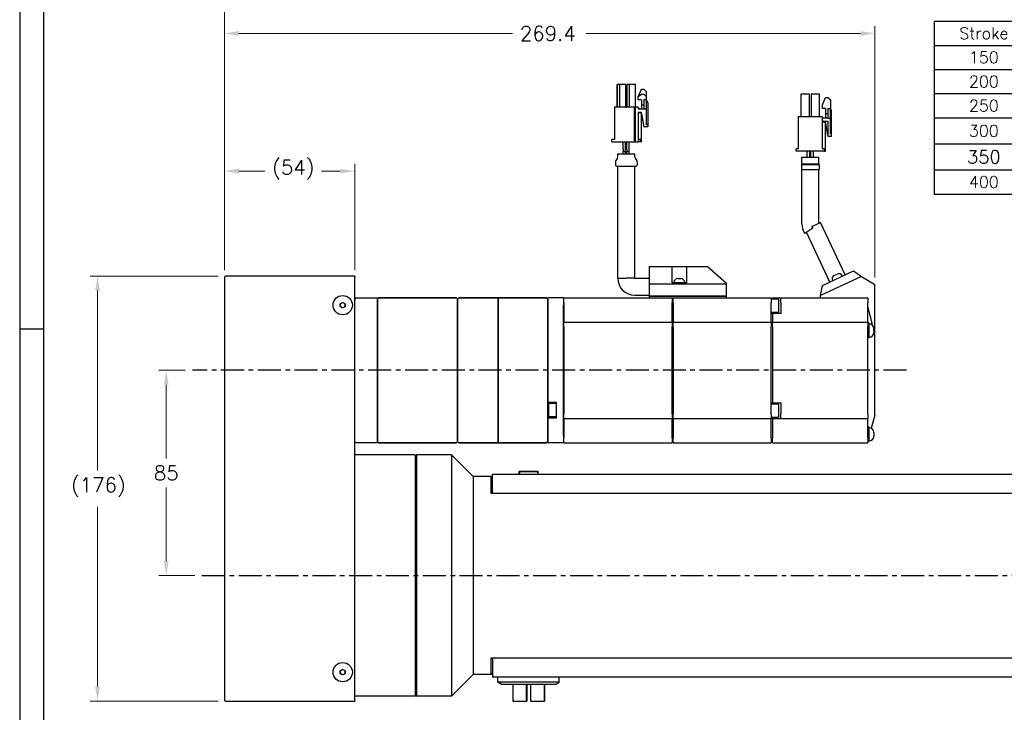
# Model space of a CAD drawing. Extents: x -428 to 763, y 561 to 1437.
# Tile 2 of 12: x -428 to -21, y 858 to 1145. Entities that reach past the tile are written whole.
import ezdxf

# ---------------------------------------------------------------- set-up
doc = ezdxf.new("R2010")
doc.units = 0
doc.header["$LTSCALE"] = 25.4
doc.linetypes.add('CENTER', pattern=[2, 1.25, -0.25, 0.25, -0.25])
doc.layers.get('0').update_dxf_attribs({"linetype": 'CONTINUOUS'})
doc.layers.get('Defpoints').update_dxf_attribs({"linetype": 'CONTINUOUS'})
doc.layers.add('1', color=1, linetype='CONTINUOUS')
doc.layers.add('ATA-CENTER', color=133, linetype='CENTER')
for name, color, linetype, lineweight in [('AM_5_Dimension', 6, 'CONTINUOUS', 13), ('ATA-DIM', 252, 'CONTINUOUS', 25), ('외형선(ISO)', 7, 'CONTINUOUS', 35)]:
    doc.layers.add(name, color=color, linetype=linetype, lineweight=lineweight)
doc.styles.get("Standard").update_dxf_attribs({"font": 'simplex.shx'})
doc.dimstyles.new('ata_A0', dxfattribs={"dimtxt": 6, "dimasz": 6, "dimexe": 3, "dimexo": 3, "dimgap": 3, "dimtad": 0, "dimtih": 1, "dimtoh": 1, "dimdec": 6, "dimdsep": 46, "dimtxsty": 'Standard', "dimcen": 0, "dimclrd": 252, "dimclre": 252, "dimclrt": 4, "dimadec": 6, "dimazin": 2, "dimtfac": 1, "dimtdec": 6, "dimtofl": 0, "dimtmove": 0, "dimatfit": 3, "dimfxl": 0, "dimtolj": 1, "dimtzin": 0, "dimlwd": 0, "dimlwe": 0, "dimarcsym": 0})

# ---------------------------------------------------------------- blocks, each defined once
blk = doc.blocks.new('*D8414')
at = {"color": 252, "lineweight": 0}
for p, q in [((-359.86, 999.37), (-370.71, 999.37)), ((-367.71, 993.37), (-367.71, 962.87)), ((-367.71, 920.37), (-367.71, 950.87)), ((-355.92, 914.37), (-370.71, 914.37))]:
    blk.add_line(p, q, dxfattribs=at)
at = {"color": 252}
for points in [[(-366.71, 993.37), (-368.71, 993.37), (-367.71, 999.37)], [(-368.71, 920.37), (-366.71, 920.37), (-367.71, 914.37)]]:
    blk.add_solid(points, dxfattribs=at)
at = {"layer": 'Defpoints', "color": 0}
for p in [(-356.86, 999.37), (-367.71, 914.37), (-352.92, 914.37)]:
    blk.add_point(p, dxfattribs=at)
at = {"color": 4, "insert": (-367.71, 956.87), "char_height": 6, "attachment_point": 5}
blk.add_mtext('\\A1;85', dxfattribs=at)
blk = doc.blocks.new('*D8400')
at = {"layer": 'ATA-DIM', "color": 252, "lineweight": 0}
for p, q in [((-346.15, 1038.37), (-399.16, 1038.37)), ((-396.16, 1032.37), (-396.16, 957.93)), ((-396.16, 868.37), (-396.16, 942.81)), ((-346.15, 862.37), (-399.16, 862.37))]:
    blk.add_line(p, q, dxfattribs=at)
at = {"layer": 'ATA-DIM', "color": 252}
for points in [[(-395.16, 1032.37), (-397.16, 1032.37), (-396.16, 1038.37)], [(-397.16, 868.37), (-395.16, 868.37), (-396.16, 862.37)]]:
    blk.add_solid(points, dxfattribs=at)
at = {"layer": 'Defpoints', "color": 0}
for p in [(-343.15, 1038.37), (-396.16, 862.37), (-343.15, 862.37)]:
    blk.add_point(p, dxfattribs=at)
at = {"layer": 'ATA-DIM', "color": 4, "insert": (-407.14, 954.93), "char_height": 6, "attachment_point": 1}
blk.add_mtext('\\A1;(176)', dxfattribs=at)
blk = doc.blocks.new('*D8399')
at = {"layer": 'ATA-DIM', "color": 252, "lineweight": 0}
for p, q in [((-343.65, 1040.87), (-343.65, 1084.87)), ((-289.65, 1040.87), (-289.65, 1084.87)), ((-337.65, 1081.87), (-326.85, 1081.87)), ((-295.65, 1081.87), (-303.45, 1081.87))]:
    blk.add_line(p, q, dxfattribs=at)
at = {"layer": 'ATA-DIM', "color": 252}
for points in [[(-337.65, 1082.87), (-337.65, 1080.87), (-343.65, 1081.87)], [(-295.65, 1080.87), (-295.65, 1082.87), (-289.65, 1081.87)]]:
    blk.add_solid(points, dxfattribs=at)
at = {"layer": 'Defpoints', "color": 0}
for p in [(-289.65, 1081.87), (-343.65, 1037.87), (-289.65, 1037.87)]:
    blk.add_point(p, dxfattribs=at)
at = {"layer": 'ATA-DIM', "color": 4, "insert": (-323.85, 1086.43), "char_height": 6, "attachment_point": 1}
blk.add_mtext('\\A1;(54)', dxfattribs=at)
blk = doc.blocks.new('*T8412')
at = {"color": 0, "lineweight": -2}
for p, q in [((0, 0), (82.51, 0)), ((0, 0), (0, -71.6)), ((41.26, 0), (41.26, -71.6)), ((82.51, 0), (82.51, -71.6)), ((0, -10), (82.51, -10)), ((0, -20), (82.51, -20)), ((0, -30), (82.51, -30)), ((0, -40), (82.51, -40)), ((0, -50.8), (82.51, -50.8)), ((0, -61.6), (82.51, -61.6)), ((0, -71.6), (82.51, -71.6))]:
    blk.add_line(p, q, dxfattribs=at)
at = {"color": 0, "width": 37.6557, "attachment_point": 5}
for s, insert, char_height in [('Stroke', (20.63, -5), 4.8), ('T', (61.88, -5), 4.8), ('150', (20.63, -15), 4.8), ('396.0', (61.88, -15), 4.8), ('200', (20.63, -25), 4.8), ('446.0', (61.88, -25), 4.8), ('250', (20.63, -35), 4.8), ('496.0', (61.88, -35), 4.8), ('300', (20.63, -45.4), 4.8), ('546.0', (61.88, -45.4), 5.4), ('350', (20.63, -56.2), 5.4), ('596.0', (61.88, -56.2), 5.4), ('400', (20.63, -66.6), 4.8), ('646.0', (61.88, -66.6), 4.8)]:
    blk.add_mtext(s, dxfattribs=dict(at, insert=insert, char_height=char_height))
blk = doc.blocks.new('*D8402')
at = {"layer": 'ATA-DIM', "color": 252, "lineweight": 0}
for p, q in [((-343.65, 1040.87), (-343.65, 1167.37)), ((202.35, 967.37), (202.35, 1167.37)), ((-337.65, 1164.37), (-91.43, 1164.37)), ((196.35, 1164.37), (-70.37, 1164.37))]:
    blk.add_line(p, q, dxfattribs=at)
at = {"layer": 'ATA-DIM', "color": 252}
for points in [[(-337.65, 1165.37), (-337.65, 1163.37), (-343.65, 1164.37)], [(196.35, 1163.37), (196.35, 1165.37), (202.35, 1164.37)]]:
    blk.add_solid(points, dxfattribs=at)
at = {"layer": 'Defpoints', "color": 0}
for p in [(202.35, 1164.37), (-343.65, 1037.87), (202.35, 964.37)]:
    blk.add_point(p, dxfattribs=at)
at = {"layer": 'ATA-DIM', "color": 4, "insert": (-88.43, 1167.37), "char_height": 6, "attachment_point": 1}
blk.add_mtext('\\A1;546', dxfattribs=at)
blk = doc.blocks.new('*D8401')
at = {"layer": 'ATA-DIM', "color": 252, "lineweight": 0}
for p, q in [((-343.65, 1040.87), (-343.65, 1141.87)), ((-74.25, 1037.87), (-74.25, 1141.87)), ((-337.65, 1138.87), (-224.3, 1138.87)), ((-80.25, 1138.87), (-194, 1138.87))]:
    blk.add_line(p, q, dxfattribs=at)
at = {"layer": 'ATA-DIM', "color": 252}
for points in [[(-337.65, 1139.87), (-337.65, 1137.87), (-343.65, 1138.87)], [(-80.25, 1137.87), (-80.25, 1139.87), (-74.25, 1138.87)]]:
    blk.add_solid(points, dxfattribs=at)
at = {"layer": 'Defpoints', "color": 0}
for p in [(-74.25, 1138.87), (-343.65, 1037.87), (-74.25, 1034.87)]:
    blk.add_point(p, dxfattribs=at)
at = {"layer": 'ATA-DIM', "color": 4, "insert": (-221.3, 1141.87), "char_height": 6, "attachment_point": 1}
blk.add_mtext('\\A1;269.4', dxfattribs=at)
blk = doc.blocks.new('ata-Border-A0-002')
at = {"color": 253, "ltscale": 0.5}
for p, q in [((0, 841), (0, 0)), ((10, 420.5), (0, 420.5))]:
    blk.add_line(p, q, dxfattribs=at)
blk.add_line((10, 12), (10, 829))

msp = doc.modelspace()

# ---------------------------------------------------------------- linework, layer by layer
for p, q in [((-181.0544694, 1108.7674683), (-181.0544694, 1117.6674683)), ((-181.0544694, 1117.6674683), (-180.9244694, 1117.6674683)), ((-180.9244694, 1108.3674683), (-180.9244694, 1117.6674683)), ((-179.9244694, 1117.6674683), (-180.9244694, 1117.6674683)), ((-177.4744694, 1117.6674683), (-179.9244694, 1117.6674683)), ((-179.9244694, 1108.3674683), (-179.9244694, 1117.6674683)), ((-177.4744694, 1108.3674683), (-177.4744694, 1117.6674683)), ((-176.9094694, 1117.6674683), (-176.9044694, 1117.6674683)), ((-176.9094694, 1108.7674683), (-176.9094694, 1117.6674683)), ((-176.9044694, 1108.3674683), (-176.9044694, 1117.6674683)), ((-175.9044694, 1117.6674683), (-176.9044694, 1117.6674683)), ((-173.4544694, 1117.6674683), (-175.9044694, 1117.6674683)), ((-175.9044694, 1108.3674683), (-175.9044694, 1117.6674683)), ((-173.4544694, 1108.3674683), (-173.4544694, 1117.6674683)), ((-172.3544694, 1112.8174683), (-170.9544694, 1113.6674683)), ((-172.2195563, 1112.8993798), (-170.9544694, 1115.8674683)), ((-170.9544694, 1115.8674683), (-169.9544694, 1115.8674683)), ((-170.9544694, 1113.6674683), (-169.9544694, 1113.6674683)), ((-169.9544694, 1115.8674683), (-168.9544694, 1114.8674683)), ((-169.9544694, 1113.6674683), (-168.9544694, 1112.8174683)), ((-168.9544694, 1114.8674683), (-168.9544694, 1112.8174683)), ((-101.3647159, 1113.7820246), (-104.8247159, 1113.7820246)), ((-104.8247159, 1104.4820246), (-104.8247159, 1113.7820246)), ((-101.3647159, 1104.4820246), (-101.3647159, 1113.7820246)), ((-97.2247159, 1113.7820246), (-100.6847159, 1113.7820246)), ((-100.6847159, 1113.7820246), (-100.6847159, 1104.4820246)), ((-97.2247159, 1104.4820246), (-97.2247159, 1113.7820246)), ((-172.3544694, 1111.3174683), (-172.3544694, 1112.8174683)), ((-170.9544694, 1111.3174683), (-172.3544694, 1111.3174683)), ((-170.9544694, 1111.3174683), (-170.9544694, 1109.1674683)), ((-169.9544694, 1109.1674683), (-170.9544694, 1109.1674683)), ((-170.9544694, 1109.1674683), (-170.9544694, 1107.6674683)), ((-169.9544694, 1111.3174683), (-169.9544694, 1107.6674683)), ((-168.9544694, 1111.3174683), (-169.9544694, 1111.3174683)), ((-168.9544694, 1112.8174683), (-168.9544694, 1111.3174683)), ((-168.9544694, 1111.3174683), (-168.9544694, 1107.6674683)), ((-168.9544694, 1111.3174683), (-168.3044694, 1110.1874683)), ((-168.3044694, 1110.1874683), (-168.3044694, 1101.1674683)), ((-96.0247159, 1109.2820246), (-94.7247159, 1112.3320246)), ((-96.0247159, 1107.7820246), (-96.0247159, 1109.2820246)), ((-94.7247159, 1112.3320246), (-93.7247159, 1112.3320246)), ((-93.7247159, 1112.3320246), (-92.7247159, 1111.3320246)), ((-92.7247159, 1111.3320246), (-92.7247159, 1107.7820246)), ((-182.1544694, 1108.3674683), (-182.1544694, 1094.9674683)), ((-173.8544694, 1108.3674683), (-182.1544694, 1108.3674683)), ((-181.3494694, 1108.3674683), (-181.3494694, 1108.3814955)), ((-180.9244694, 1108.3814955), (-181.3494694, 1108.3814955)), ((-177.3901312, 1108.3814955), (-177.4744694, 1108.3814955)), ((-176.9044694, 1108.3814955), (-177.1188076, 1108.3814955)), ((-176.9094694, 1108.6674683), (-176.9094694, 1108.7674683)), ((-173.8544694, 1093.9674683), (-173.8544694, 1108.3674683)), ((-173.3544694, 1108.3674683), (-173.8544694, 1108.3674683)), ((-173.1594694, 1108.3814955), (-173.4544694, 1108.3814955)), ((-173.3544694, 1093.9674683), (-173.3544694, 1108.3674683)), ((-172.3544694, 1108.3674683), (-173.3544694, 1108.3674683)), ((-173.1594694, 1108.3674683), (-173.1594694, 1108.3814955)), ((-172.3544694, 1108.3674683), (-172.3544694, 1107.6674683)), ((-172.3544694, 1107.6674683), (-169.9544694, 1107.6674683)), ((-172.3544694, 1106.1674683), (-172.3544694, 1093.9674683)), ((-170.9544694, 1106.1674683), (-172.3544694, 1106.1674683)), ((-170.9544694, 1105.9674683), (-172.3544694, 1105.9674683)), ((-169.8044694, 1100.1674683), (-170.9544694, 1106.1674683)), ((-170.9544694, 1093.9674683), (-170.9544694, 1105.9674683)), ((-170.9544694, 1105.5974683), (-169.9544694, 1100.1674683)), ((-169.9544694, 1107.6674683), (-168.9544694, 1107.6674683)), ((-168.9544694, 1107.6674683), (-168.9544694, 1101.1674683)), ((-94.7247159, 1107.7820246), (-96.0247159, 1107.7820246)), ((-94.7247159, 1107.7820246), (-94.7247159, 1105.6320246)), ((-94.7247159, 1105.6320246), (-94.7247159, 1103.7820246)), ((-93.7247159, 1105.6320246), (-94.7247159, 1105.6320246)), ((-93.7247159, 1107.7820246), (-92.7247159, 1107.7820246)), ((-93.7247159, 1107.7820246), (-93.7247159, 1103.7820246)), ((-92.2247159, 1106.9120246), (-92.7247159, 1107.7820246)), ((-92.7247159, 1103.7820246), (-92.7247159, 1107.7820246)), ((-92.2247159, 1097.2820246), (-92.2247159, 1106.9120246)), ((-168.9544694, 1101.1674683), (-168.3044694, 1101.1674683)), ((-168.3044694, 1101.1674683), (-168.3044694, 1100.1674683)), ((-105.9247159, 1091.0820246), (-105.9247159, 1104.4820246)), ((-105.9247159, 1104.4820246), (-96.1247159, 1104.4820246)), ((-96.1247159, 1104.4820246), (-96.1247159, 1091.0820246)), ((-95.2247159, 1102.0820246), (-96.1247159, 1102.0820246)), ((-93.7247159, 1103.7820246), (-95.4247159, 1103.7820246)), ((-95.4247159, 1102.4820246), (-93.7247159, 1102.4820246)), ((-94.7247159, 1090.0820246), (-94.7247159, 1101.5820246)), ((-93.7247159, 1096.6320246), (-94.6997159, 1102.4820246)), ((-93.7247159, 1103.7820246), (-92.7247159, 1103.7820246)), ((-93.7247159, 1102.4820246), (-93.7247159, 1096.2820246)), ((-92.7247159, 1097.2820246), (-92.7247159, 1103.7820246)), ((-169.9544694, 1100.1674683), (-169.8044694, 1100.1674683)), ((-168.3044694, 1100.1674683), (-169.8044694, 1100.1674683)), ((-92.7247159, 1097.2820246), (-92.2247159, 1097.2820246)), ((-92.2247159, 1096.2820246), (-92.2247159, 1097.2820246)), ((-183.1544694, 1093.9674683), (-183.1544694, 1094.9674683)), ((-182.1544694, 1094.9674683), (-183.1544694, 1094.9674683)), ((-183.1544694, 1093.9674683), (-173.8544694, 1093.9674683)), ((-178.5044694, 1090.9774683), (-178.5044694, 1093.9674683)), ((-177.5044694, 1090.9774683), (-177.5044694, 1093.9674683)), ((-177.0044694, 1090.9774683), (-177.0044694, 1093.9674683)), ((-176.0044694, 1090.9774683), (-176.0044694, 1093.9674683)), ((-173.3544694, 1093.9674683), (-173.8544694, 1093.9674683)), ((-173.3544694, 1093.9674683), (-172.3544694, 1093.9674683)), ((-171.3544694, 1094.9674683), (-172.3544694, 1094.9674683)), ((-171.3544694, 1093.9674683), (-172.3544694, 1093.9674683)), ((-171.3544694, 1093.9674683), (-171.3544694, 1094.9674683)), ((-170.9544694, 1093.9674683), (-171.3544694, 1093.9674683)), ((-93.7247159, 1096.2820246), (-92.2247159, 1096.2820246)), ((-180.7544694, 1087.7702439), (-180.7544694, 1088.9674683)), ((-180.7544694, 1088.9674683), (-173.7544694, 1088.9674683)), ((-178.5044694, 1090.9774683), (-178.5044694, 1090.4674683)), ((-178.5044694, 1090.4674683), (-178.5044694, 1089.9674683)), ((-178.5044694, 1088.9674683), (-178.5044694, 1089.9674683)), ((-177.5044694, 1090.4674683), (-177.5044694, 1090.9774683)), ((-177.5044694, 1089.9674683), (-177.5044694, 1090.4674683)), ((-177.5044694, 1088.9674683), (-177.5044694, 1089.9674683)), ((-177.0044694, 1090.9774683), (-177.0044694, 1090.4674683)), ((-177.0044694, 1090.4674683), (-177.0044694, 1089.9674683)), ((-177.0044694, 1088.9674683), (-177.0044694, 1089.9674683)), ((-176.0044694, 1090.4674683), (-176.0044694, 1090.9774683)), ((-176.0044694, 1089.9674683), (-176.0044694, 1090.4674683)), ((-176.0044694, 1088.9674683), (-176.0044694, 1089.9674683)), ((-173.7544694, 1087.7702439), (-173.7544694, 1088.9674683)), ((-105.9247159, 1091.0820246), (-106.9247159, 1091.0820246)), ((-106.9247159, 1090.0820246), (-106.9247159, 1091.0820246)), ((-95.1247159, 1090.0820246), (-106.9247159, 1090.0820246)), ((-102.2747159, 1087.5820246), (-102.2747159, 1090.0820246)), ((-101.2747159, 1087.5820246), (-101.2747159, 1090.0820246)), ((-100.7747159, 1087.5820246), (-100.7747159, 1090.0820246)), ((-99.7747159, 1087.5820246), (-99.7747159, 1090.0820246)), ((-95.1247159, 1091.0820246), (-96.1247159, 1091.0820246)), ((-95.1247159, 1090.0820246), (-95.1247159, 1091.0820246)), ((-95.1247159, 1090.0820246), (-94.7247159, 1090.0820246)), ((-181.7544694, 1085.6646927), (-181.7544694, 1084.4674683)), ((-180.9224191, 1087.2155437), (-181.5865197, 1086.2193928)), ((-173.5865197, 1087.2155437), (-172.9224191, 1086.2193928)), ((-172.7544694, 1085.6646927), (-172.7544694, 1084.4674683)), ((-104.5247159, 1084.7320246), (-104.6247159, 1084.5820246)), ((-104.6247159, 1084.5820246), (-104.6247159, 1082.5820246)), ((-104.6247159, 1084.5820246), (-97.4247159, 1084.5820246)), ((-104.5247159, 1084.7320246), (-104.5247159, 1087.5820246)), ((-104.5247159, 1087.5820246), (-97.5247159, 1087.5820246)), ((-97.5247159, 1084.7320246), (-104.5247159, 1084.7320246)), ((-97.5247159, 1084.7320246), (-97.5247159, 1087.5820246)), ((-97.5247159, 1084.7320246), (-97.4247159, 1084.5820246)), ((-97.4247159, 1084.5820246), (-97.4247159, 1082.5820246)), ((-181.2544694, 1083.9674683), (-173.2544694, 1083.9674683)), ((-180.7544694, 1037.5024683), (-180.7544694, 1083.9674683)), ((-173.7544694, 1037.4674683), (-173.7544694, 1083.9674683)), ((-104.6247159, 1082.5820246), (-97.4247159, 1082.5820246)), ((-104.5247159, 1060.0820246), (-104.5247159, 1082.5820246)), ((-97.5247159, 1060.3011892), (-97.5247159, 1082.5820246)), ((-100.3624021, 1058.9779544), (-96.7757319, 1060.6504462)), ((-86.6328936, 1038.8990593), (-96.7757319, 1060.6504462)), ((-100.0269334, 1058.3054458), (-103.2524505, 1056.0469144)), ((-92.9770481, 1035.9407315), (-102.5741791, 1056.5218452)), ((-167.7544694, 1042.3674683), (-167.7544694, 1035.1674683)), ((-167.7544694, 1042.3674683), (-158.2544694, 1042.3674683)), ((-158.2544694, 1035.6674683), (-158.2544694, 1042.3674683)), ((-158.2544694, 1042.3674683), (-152.2544694, 1042.3674683)), ((-152.2544694, 1042.3674683), (-143.7544694, 1042.3674683)), ((-152.2544694, 1042.3674683), (-152.2544694, 1035.6674683)), ((-135.7544694, 1035.3674683), (-143.7544694, 1042.3674683)), ((-96.0125209, 1034.5252673), (-83.1898005, 1040.5046)), ((-83.1898005, 1040.5046), (-79.9044694, 1038.1747523)), ((-343.6544694, 1037.8674683), (-343.6544694, 862.8674683)), ((-289.6544694, 1038.3674683), (-343.1544694, 1038.3674683)), ((-289.6544694, 1038.3674683), (-289.6544694, 1037.8674683)), ((-289.6544694, 862.8674683), (-289.6544694, 1037.8674683)), ((-180.7894694, 1037.5024683), (-177.2719694, 1037.5024683)), ((-173.7544694, 1037.4674683), (-177.2718823, 1037.4674683)), ((-173.7544694, 1037.4674683), (-167.7544694, 1037.4674683)), ((-152.2544694, 1035.6674683), (-158.2544694, 1035.6674683)), ((-157.5044694, 1035.7674683), (-157.5044694, 1035.6674683)), ((-155.9044694, 1037.3674683), (-154.6044694, 1037.3674683)), ((-153.0044694, 1035.7674683), (-153.0044694, 1035.6674683)), ((-79.9044694, 1038.1747523), (-96.7544694, 1030.3174683)), ((-91.8864252, 1036.5596351), (-91.8441634, 1036.4690043)), ((-91.112522, 1038.6859167), (-89.9343219, 1039.2353205)), ((-87.8080402, 1038.4614172), (-87.7657784, 1038.3707865)), ((-79.9044694, 1038.1747523), (-74.2544694, 1034.8674683)), ((-167.7544694, 1035.1674683), (-167.7544694, 1030.1674683)), ((-167.7544694, 1035.1674683), (-135.7544694, 1035.1674683)), ((-135.7544694, 1035.1674683), (-135.7544694, 1035.3674683)), ((-135.7544694, 1030.1674683), (-135.7544694, 1035.1674683)), ((-96.7544694, 1030.3174683), (-96.0125209, 1034.5252673)), ((-74.2544694, 1013.9464231), (-74.2544694, 1034.8674683)), ((-295.6544694, 1026.9448186), (-294.6544694, 1027.5221688)), ((-294.6544694, 1027.5221688), (-293.6544694, 1026.9448186)), ((-203.2544694, 1029.3674683), (-209.7544694, 1029.3674683)), ((-209.7544694, 1026.3674683), (-209.7544694, 1029.3674683)), ((-209.7544694, 1027.3674683), (-209.7544694, 987.1174683)), ((-203.2544694, 1029.3674683), (-203.2544694, 1026.3674683)), ((-203.2544694, 1028.6174683), (-203.1544694, 1028.6174683)), ((-203.1544694, 1027.3674683), (-203.1544694, 1029.3674683)), ((-203.1544694, 1029.3674683), (-167.7544694, 1029.3674683)), ((-203.1544694, 1027.3674683), (-203.1544694, 1023.3674683)), ((-173.7544694, 1030.4674683), (-167.7544694, 1030.4674683)), ((-167.7544694, 1030.1674683), (-135.7544694, 1030.1674683)), ((-167.7544694, 1030.0674683), (-167.7544694, 1029.3674683)), ((-167.7544694, 1030.0674683), (-135.7544694, 1030.0674683)), ((-167.7544694, 1029.3674683), (-158.2544694, 1029.3674683)), ((-167.6544694, 1030.1674683), (-167.6544694, 1030.0674683)), ((-158.2544694, 1029.3674683), (-158.2544694, 1027.3674683)), ((-158.2544694, 1029.3674683), (-157.7544694, 1029.3674683)), ((-158.2544694, 1027.8674683), (-157.7544694, 1027.8674683)), ((-158.2544694, 1023.3674683), (-158.2544694, 1027.3674683)), ((-157.7544694, 1027.3674683), (-157.7544694, 1029.3674683)), ((-157.7544694, 1029.3674683), (-135.7544694, 1029.3674683)), ((-157.7544694, 1027.3674683), (-157.7544694, 1023.3674683)), ((-135.8544694, 1030.0674683), (-135.8544694, 1030.1674683)), ((-135.7544694, 1029.3674683), (-135.7544694, 1030.0674683)), ((-135.7544694, 1029.3674683), (-117.2544694, 1029.3674683)), ((-117.2544694, 1029.3674683), (-117.2544694, 1027.3674683)), ((-114.2544694, 1028.8674683), (-117.2544694, 1028.8674683)), ((-117.2544694, 1023.3674683), (-117.2544694, 1027.3674683)), ((-116.7544694, 1029.3674683), (-113.2544694, 1029.3674683)), ((-116.7544694, 1028.8674683), (-116.7544694, 1029.3674683)), ((-114.2544694, 1028.8674683), (-114.2544694, 1023.3674683)), ((-113.2544694, 1027.3674683), (-113.2544694, 1029.3674683)), ((-113.2544694, 1029.3674683), (-77.2544694, 1029.3674683)), ((-113.2544694, 1027.3674683), (-113.2544694, 1023.3674683)), ((-96.7544694, 1029.3674683), (-96.7544694, 1030.3174683)), ((-77.2544694, 1029.3674683), (-77.2544694, 1027.3674683)), ((-77.2544694, 1023.3674683), (-77.2544694, 1027.3674683)), ((-295.6544694, 1025.790118), (-295.6544694, 1026.9448186)), ((-294.6544694, 1025.2127678), (-295.6544694, 1025.790118)), ((-293.6544694, 1025.790118), (-294.6544694, 1025.2127678)), ((-293.6544694, 1026.9448186), (-293.6544694, 1025.790118)), ((-209.7544694, 1026.0627986), (-209.7544694, 974.672138)), ((-203.2544694, 972.3674683), (-203.2544694, 1026.3674683)), ((-203.1544694, 1023.3674683), (-203.1544694, 1019.3674683)), ((-158.2544694, 1019.3674683), (-158.2544694, 1023.3674683)), ((-157.7544694, 1023.3674683), (-157.7544694, 1019.3674683)), ((-114.2544694, 1023.3674683), (-117.2544694, 1023.3674683)), ((-117.2544694, 1019.3674683), (-117.2544694, 1023.3674683)), ((-113.2544694, 1023.3674683), (-113.2544694, 1022.8674683)), ((-77.2544694, 1019.3674683), (-77.2544694, 1023.3674683)), ((-203.1544694, 1017.3674683), (-203.1544694, 1019.3674683)), ((-203.1544694, 1019.3674683), (-158.2544694, 1019.3674683)), ((-158.2544694, 1019.3674683), (-158.2544694, 1017.3674683)), ((-157.7544694, 1017.3674683), (-157.7544694, 1019.3674683)), ((-157.7544694, 1019.3674683), (-117.2544694, 1019.3674683)), ((-116.7544694, 1022.8674683), (-117.2544694, 1022.8674683)), ((-117.2544694, 1019.3674683), (-117.2544694, 1017.3674683)), ((-113.2544694, 1022.8674683), (-116.7544694, 1022.8674683)), ((-116.7544694, 1022.8674683), (-116.7544694, 1019.3674683)), ((-116.7544694, 1019.3674683), (-77.2544694, 1019.3674683)), ((-116.7544694, 1017.3674683), (-116.7544694, 1019.3674683)), ((-77.2544694, 1019.3674683), (-77.2544694, 1017.3674683)), ((-203.2544694, 1018.3674683), (-203.1544694, 1018.3674683)), ((-203.1544694, 1017.3674683), (-203.1544694, 981.3674683)), ((-158.2544694, 1018.3674683), (-157.7544694, 1018.3674683)), ((-158.2544694, 981.3674683), (-158.2544694, 1017.3674683)), ((-157.7544694, 1017.3674683), (-157.7544694, 981.3674683)), ((-117.2544694, 1018.3674683), (-116.7544694, 1018.3674683)), ((-117.2544694, 981.3674683), (-117.2544694, 1017.3674683)), ((-116.7544694, 1017.3674683), (-116.7544694, 985.8674683)), ((-76.7544694, 1018.8674683), (-77.2544694, 1018.8674683)), ((-77.2544694, 981.3674683), (-77.2544694, 1017.3674683)), ((-76.7544694, 1018.8674683), (-76.7544694, 1012.8674683)), ((-74.7544694, 1016.6174683), (-74.7544694, 1015.1174683)), ((-76.7544694, 1012.8674683), (-77.2544694, 1012.8674683)), ((-74.2544694, 980.8297116), (-74.2544694, 1013.9464231)), ((-209.7544694, 986.1174683), (-206.2544694, 986.1174683)), ((-206.2544694, 985.6174683), (-209.2544694, 985.6174683)), ((-209.2544694, 980.1174683), (-209.2544694, 985.6174683)), ((-206.2544694, 986.1174683), (-206.2544694, 979.6174683)), ((-117.2544694, 985.8674683), (-116.7544694, 985.8674683)), ((-114.2544694, 985.3674683), (-117.2544694, 985.3674683)), ((-116.7544694, 985.8674683), (-113.2544694, 985.8674683)), ((-114.2544694, 985.3674683), (-114.2544694, 979.8674683)), ((-113.2544694, 985.8674683), (-113.2544694, 981.3674683)), ((-209.7544694, 980.6174683), (-209.7544694, 973.3674683)), ((-206.2544694, 979.6174683), (-209.7544694, 979.6174683)), ((-206.2544694, 980.1174683), (-209.2544694, 980.1174683)), ((-203.2544694, 980.3674683), (-203.1544694, 980.3674683)), ((-203.1544694, 979.3674683), (-203.1544694, 981.3674683)), ((-203.1544694, 979.3674683), (-203.1544694, 975.3674683)), ((-203.1544694, 979.3674683), (-158.2544694, 979.3674683)), ((-158.2544694, 981.3674683), (-158.2544694, 979.3674683)), ((-158.2544694, 980.3674683), (-157.7544694, 980.3674683)), ((-158.2544694, 975.3674683), (-158.2544694, 979.3674683)), ((-157.7544694, 979.3674683), (-157.7544694, 981.3674683)), ((-157.7544694, 979.3674683), (-157.7544694, 975.3674683)), ((-157.7544694, 979.3674683), (-117.2544694, 979.3674683)), ((-117.2544694, 981.3674683), (-117.2544694, 979.3674683)), ((-114.2544694, 979.8674683), (-117.2544694, 979.8674683)), ((-117.2544694, 975.3674683), (-117.2544694, 979.3674683)), ((-116.7544694, 979.3360953), (-116.7544694, 979.8674683)), ((-113.2544694, 979.3360953), (-116.7544694, 979.3360953)), ((-116.7544694, 979.3360953), (-116.7544694, 975.3674683)), ((-113.2544694, 979.3674683), (-113.2544694, 981.3674683)), ((-113.2544694, 979.3674683), (-113.2544694, 979.3360953)), ((-113.2544694, 979.3674683), (-77.2544694, 979.3674683)), ((-77.2544694, 981.3674683), (-77.2544694, 979.3674683)), ((-77.2544694, 975.3674683), (-77.2544694, 979.3674683)), ((-74.2544694, 980.8297116), (-75.8160975, 975.3836671)), ((-203.1544694, 975.3674683), (-203.1544694, 971.3674683)), ((-158.2544694, 971.3674683), (-158.2544694, 975.3674683)), ((-157.7544694, 975.3674683), (-157.7544694, 971.3674683)), ((-117.2544694, 971.3674683), (-117.2544694, 975.3674683)), ((-116.7544694, 975.3674683), (-116.7544694, 971.3674683)), ((-76.7544694, 975.8674683), (-77.2544694, 975.8674683)), ((-77.2544694, 971.3674683), (-77.2544694, 975.3674683)), ((-76.7544694, 975.8674683), (-76.7544694, 969.8674683)), ((-209.7544694, 970.3674683), (-209.7544694, 973.3674683)), ((-203.2544694, 972.3674683), (-203.2544694, 969.3674683)), ((-203.1544694, 969.3674683), (-203.1544694, 971.3674683)), ((-158.2544694, 971.3674683), (-158.2544694, 969.3674683)), ((-158.2544694, 970.8674683), (-157.7544694, 970.8674683)), ((-157.7544694, 969.3674683), (-157.7544694, 971.3674683)), ((-117.2544694, 971.3674683), (-117.2544694, 969.3674683)), ((-117.2544694, 970.8674683), (-116.7544694, 970.8674683)), ((-116.7544694, 969.3674683), (-116.7544694, 971.3674683)), ((-77.2544694, 971.3674683), (-77.2544694, 969.3674683)), ((-74.7544694, 973.6174683), (-74.7544694, 972.1174683)), ((-203.2544694, 969.3674683), (-209.7544694, 969.3674683)), ((-203.2544694, 970.1174683), (-203.1544694, 970.1174683)), ((-203.1544694, 969.3674683), (-158.2544694, 969.3674683)), ((-157.7544694, 969.3674683), (-117.2544694, 969.3674683)), ((-116.7544694, 969.8674683), (-117.2544694, 969.8674683)), ((-116.7544694, 969.3674683), (-77.2544694, 969.3674683)), ((-76.7544694, 969.8674683), (-77.2544694, 969.8674683)), ((-264.6544694, 964.3674683), (-289.6544694, 964.3674683)), ((-264.6544694, 963.8674683), (-264.1544694, 964.3674683)), ((-264.6544694, 964.3674683), (-264.6544694, 864.3674683)), ((-249.6544694, 964.3674683), (-264.1544694, 964.3674683)), ((-264.1544694, 964.3674683), (-264.1544694, 864.3674683)), ((-240.6544694, 955.3674683), (-249.6544694, 964.3674683)), ((-249.6544694, 964.3674683), (-249.6544694, 864.3674683)), ((-233.1544694, 955.3674683), (-240.6544694, 955.3674683)), ((-240.6544694, 955.3674683), (-240.6544694, 873.3674683)), ((-232.6544694, 954.8674683), (-233.1544694, 955.3674683)), ((-233.1544694, 948.3674683), (-233.1544694, 955.3674683)), ((-232.6544694, 948.3674683), (-232.6544694, 956.3674683)), ((-232.6544694, 956.3674683), (137.3455306, 956.3674683)), ((-221.6544694, 957.3674683), (-221.6544694, 956.9674683)), ((-221.6544694, 956.9674683), (-221.6544694, 956.3674683)), ((-221.5544694, 956.9674683), (-221.6544694, 956.9674683)), ((-220.9544694, 957.4674683), (-221.5544694, 957.4674683)), ((-221.5544694, 956.9674683), (-221.4544694, 956.9674683)), ((-221.4644694, 956.5523586), (-221.4644694, 956.6057624)), ((-221.4644694, 956.6057624), (-221.4544694, 956.6057624)), ((-221.4644694, 956.4872246), (-221.4644694, 956.5523586)), ((-221.4644694, 956.5523586), (-221.4544694, 956.5523586)), ((-221.4644694, 956.4674683), (-221.4644694, 956.4872246)), ((-221.4644694, 956.4872246), (-221.4544694, 956.4872246)), ((-221.4544694, 956.4674683), (-221.4644694, 956.4674683)), ((-221.4644694, 956.4674683), (-221.4644694, 956.3674683)), ((-221.4544694, 956.3674683), (-221.4544694, 956.9674683)), ((-221.4444694, 956.3674683), (-221.4444694, 956.9574683)), ((-214.3544694, 957.4674683), (-220.9544694, 957.4674683)), ((-220.9444694, 957.4574683), (-214.3644694, 957.4574683)), ((-213.7544694, 957.4674683), (-214.3544694, 957.4674683)), ((-213.8644694, 956.9574683), (-213.8644694, 956.3674683)), ((-213.7544694, 956.9674683), (-213.8544694, 956.9674683)), ((-213.8544694, 956.9674683), (-213.8544694, 956.3674683)), ((-213.7544694, 956.9674683), (-213.6544694, 956.9674683)), ((-213.6544694, 956.9674683), (-213.6544694, 957.3674683)), ((-213.6544694, 956.3674683), (-213.6544694, 956.9674683)), ((-232.6544694, 948.3674683), (-233.1544694, 948.3674683)), ((137.3455306, 948.3674683), (-232.6544694, 948.3674683)), ((-233.1544694, 880.3674683), (-232.6544694, 880.3674683)), ((-233.1544694, 873.3674683), (-233.1544694, 880.3674683)), ((-232.6544694, 880.3674683), (-232.6544694, 872.3674683)), ((-232.6544694, 880.3674683), (137.3455306, 880.3674683)), ((-295.6544694, 874.9448186), (-294.6544694, 875.5221688)), ((-295.6544694, 873.790118), (-295.6544694, 874.9448186)), ((-294.6544694, 873.2127678), (-295.6544694, 873.790118)), ((-294.6544694, 875.5221688), (-293.6544694, 874.9448186)), ((-293.6544694, 873.790118), (-294.6544694, 873.2127678)), ((-293.6544694, 874.9448186), (-293.6544694, 873.790118)), ((-240.6544694, 873.3674683), (-249.6544694, 864.3674683)), ((-233.1544694, 873.3674683), (-240.6544694, 873.3674683)), ((-232.6544694, 873.8674683), (-233.1544694, 873.3674683)), ((137.3455306, 872.3674683), (-232.6544694, 872.3674683)), ((-230.3544694, 870.1612158), (-230.3544694, 872.3674683)), ((-228.9796584, 869.3674683), (-230.3544694, 870.1612158)), ((-204.9544694, 870.1612158), (-230.3544694, 870.1612158)), ((-228.9796584, 869.3674683), (-206.3292804, 869.3674683)), ((-224.1704857, 869.3674683), (-224.1704857, 862.3674683)), ((-218.4846354, 862.3674683), (-218.4846354, 869.3674683)), ((-218.457889, 869.3674683), (-218.457889, 862.3674683)), ((-218.451035, 862.3674683), (-218.451035, 869.3674683)), ((-218.4242887, 869.3674683), (-218.4242887, 862.3674683)), ((-216.88465, 869.3674683), (-216.88465, 862.3674683)), ((-211.170605, 869.3674683), (-211.170605, 862.3674683)), ((-211.157956, 862.3674683), (-211.157956, 869.3674683)), ((-211.151102, 869.3674683), (-211.151102, 862.3674683)), ((-211.1384531, 869.3674683), (-211.1384531, 862.3674683)), ((-206.3292804, 869.3674683), (-204.9544694, 870.1612158)), ((-204.9544694, 870.1612158), (-204.9544694, 872.3674683)), ((-264.6544694, 864.3674683), (-289.6544694, 864.3674683)), ((-264.6544694, 864.8674683), (-264.1544694, 864.3674683)), ((-249.6544694, 864.3674683), (-264.1544694, 864.3674683)), ((-343.1544694, 862.3674683), (-289.6544694, 862.3674683)), ((-289.6544694, 862.8674683), (-289.6544694, 862.3674683)), ((-224.1704857, 862.3674683), (-218.4846354, 862.3674683)), ((-218.457889, 862.3674683), (-218.4846354, 862.3674683)), ((-218.451035, 862.3674683), (-218.457889, 862.3674683)), ((-218.4242887, 862.3674683), (-218.451035, 862.3674683)), ((-216.88465, 862.3674683), (-211.170605, 862.3674683)), ((-211.170605, 862.3674683), (-211.157956, 862.3674683)), ((-211.151102, 862.3674683), (-211.157956, 862.3674683)), ((-211.151102, 862.3674683), (-211.1384531, 862.3674683))]:
    msp.add_line(p, q)
at = {"ltscale": 5}
for p, q in [((-289.1544694, 1029.3674683), (-289.6544694, 1028.8674683)), ((-289.6544694, 969.8674683), (-289.6544694, 1028.8674683)), ((-289.1544694, 1029.3674683), (-280.7544694, 1029.3674683)), ((-289.1544694, 969.3674683), (-289.6544694, 969.8674683)), ((-280.5878033, 969.3674683), (-289.1544694, 969.3674683))]:
    msp.add_line(p, q, dxfattribs=at)
at = {"ltscale": 0.1}
msp.add_line((-230.2544737, 969.3674685), (-230.2544737, 1029.3674685), dxfattribs=at)
for centre in [(-294.6544694, 1026.3674683), (-294.6544694, 874.3674683)]:
    msp.add_circle(centre, 4)
for centre, radius, start, end in [((-181.4544694, 1108.7674683), 0.4, 285.218455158, 0), ((-177.2994694, 1108.6674683), 0.3, 252.409853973, 270), ((-177.2094694, 1108.6674683), 0.3, 270, 287.590146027), ((-173.0544694, 1108.7674683), 0.4, 180, 254.781544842), ((-171.6544694, 1108.3674683), 0.7, 180, 270), ((-171.6544694, 1105.5974683), 0.7, 125.483203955, 148.091017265), ((-171.6544694, 1105.5974683), 0.7, 31.908982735, 54.516796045), ((-95.4247159, 1104.4820246), 0.7, 180, 270), ((-95.4247159, 1101.7820246), 0.7, 90, 154.623066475), ((-95.2247159, 1101.5820246), 0.5, 0, 90), ((-178.0044694, 1090.4674683), 0.5, 180, 0), ((-176.5044694, 1090.4674683), 0.5, 180, 0), ((-180.7544694, 1085.6646927), 1, 146.309932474, 180), ((-181.2544694, 1084.4674683), 0.5, 180, 270), ((-181.7544694, 1087.7702439), 1, 326.309932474, 0), ((-172.7544694, 1087.7702439), 1, 180, 213.690067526), ((-173.2544694, 1084.4674683), 0.5, 270, 0), ((-173.7544694, 1085.6646927), 1, 0, 33.690067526), ((-97.4897159, 1060.0820246), 7.035, 180, 215), ((-343.1544694, 1037.8674683), 0.5, 90, 180), ((-173.7544694, 1037.5024683), 7.035, 180, 270), ((-155.9044694, 1035.7674683), 1.6, 90, 180), ((-154.6044694, 1035.7674683), 1.6, 0, 90), ((-90.4363328, 1037.2358243), 1.6, 115, 205), ((-89.2581326, 1037.785228), 1.6, 25, 115), ((-294.6544694, 1026.3674683), 1, 60, 120), ((-294.6544694, 1026.3674683), 1, 120, 180), ((-294.6544694, 1026.3674683), 1, 180, 240), ((-294.6544694, 1026.3674683), 1, 240, 300), ((-294.6544694, 1026.3674683), 1, 0, 60), ((-294.6544694, 1026.3674683), 1, 300, 0), ((-76.7544694, 1016.6174683), 2, 0, 90), ((-76.7544694, 1015.1174683), 2, 270, 0), ((-76.7544694, 973.6174683), 2, 0, 90), ((-76.7544694, 972.1174683), 2, 270, 0), ((-221.5544694, 957.3674683), 0.1, 90, 180), ((-220.9544694, 956.9674683), 0.5, 90, 180), ((-220.9444694, 956.9574683), 0.5, 90, 180), ((-214.3644694, 956.9574683), 0.5, 0, 90), ((-214.3544694, 956.9674683), 0.5, 0, 90), ((-213.7544694, 957.3674683), 0.1, 0, 90), ((-294.6544694, 874.3674683), 1, 120, 180), ((-294.6544694, 874.3674683), 1, 180, 240), ((-294.6544694, 874.3674683), 1, 60, 120), ((-294.6544694, 874.3674683), 1, 240, 300), ((-294.6544694, 874.3674683), 1, 0, 60), ((-294.6544694, 874.3674683), 1, 300, 0), ((-343.1544694, 862.8674683), 0.5, 180, 270)]:
    msp.add_arc(centre, radius, start, end)
msp.add_open_spline([(-181.3494919, 1108.3815804), (-181.3844606, 1108.3721252), (-181.4202123, 1108.3674683), (-181.4544694, 1108.3674683)], degree=3)
for points, knots in [([(-177.4744517, 1108.423856), (-177.4569627, 1108.4112925), (-177.4383309, 1108.4007185), (-177.4095806, 1108.3882118), (-177.3998846, 1108.3845876), (-177.3901312, 1108.3814955)], [0.184057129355, 0.184057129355, 0.184057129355, 0.184057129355, 0.192633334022, 0.192633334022, 0.196905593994, 0.196905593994, 0.196905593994, 0.196905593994]), ([(-177.1188076, 1108.3814955), (-177.1090542, 1108.3845876), (-177.0993581, 1108.3882118), (-177.0503645, 1108.4095247), (-177.0132893, 1108.4360777), (-176.9635688, 1108.4929326), (-176.9443622, 1108.5223582), (-176.9172562, 1108.5903307), (-176.9094694, 1108.6289572), (-176.9094694, 1108.6674683)], [0.013350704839, 0.013350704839, 0.013350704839, 0.013350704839, 0.017622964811, 0.017622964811, 0.035245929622, 0.035245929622, 0.047178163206, 0.047178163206, 0.05911039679, 0.05911039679, 0.05911039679, 0.05911039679]), ([(-100.3624021, 1058.9779544), (-100.2746389, 1058.7713149), (-100.1753471, 1058.5689339), (-100.0518973, 1058.3489874), (-100.0394632, 1058.327148), (-100.0269334, 1058.3054458)], [0.116828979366, 0.116828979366, 0.116828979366, 0.116828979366, 0.184706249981, 0.184706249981, 0.192241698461, 0.192241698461, 0.192241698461, 0.192241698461]), ([(-77.1491789, 1012.8679828), (-77.1703734, 1012.8227535), (-77.1927352, 1012.7839906), (-77.2282657, 1012.7348112), (-77.2411421, 1012.7190978), (-77.2544694, 1012.7049668)], [1.726624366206, 1.726624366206, 1.726624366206, 1.726624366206, 1.761075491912, 1.761075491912, 1.779531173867, 1.779531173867, 1.779531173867, 1.779531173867]), ([(-77.2544694, 976.0359665), (-77.2411421, 976.049611), (-77.2282657, 976.0614571), (-77.139541, 976.1337108), (-77.0716407, 976.1341726), (-77.0014117, 976.0153906), (-76.9833729, 975.9501173), (-76.972145, 975.8667466)], [1.28797961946, 1.28797961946, 1.28797961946, 1.28797961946, 1.30643530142, 1.30643530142, 1.42009534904, 1.42009534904, 1.48238030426, 1.48238030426, 1.48238030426, 1.48238030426])]:
    msp.add_open_spline(points, degree=3, knots=knots)
for points, weights in [([(-75.1703937, 1017.8384122), (-76.023657, 1021.3394481), (-77.2544694, 1026.01137)], [1.01583331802, 1.02122484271, 1]), ([(-74.2544694, 1013.9464231), (-74.4872174, 1014.9785196), (-74.7544694, 1016.1076976)], [1, 1.00723468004, 1.01137694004])]:
    msp.add_rational_spline(points, weights, degree=2)
at = {"layer": '1', "color": 0}
msp.add_line((-281.0878033, 1029.3674683), (-280.5878033, 1029.3674623), dxfattribs=at)
at = {"layer": 'AM_5_Dimension', "color": 0}
for p, q in [((-247.5544661, 1029.3674623), (-247.0544737, 1028.8674678)), ((-247.0544737, 1028.8674685), (-246.5544813, 1029.3674681)), ((-247.0544737, 969.8674674), (-247.5544661, 969.3674678)), ((-247.0544737, 969.8674681), (-246.5544813, 969.3674685))]:
    msp.add_line(p, q, dxfattribs=at)
at = {"layer": 'ATA-CENTER', "ltscale": 0.3}
for p, q in [((-61.1927231, 999.3674683), (-356.8598717, 999.3674683)), ((-352.920375, 914.3674683), (443.4273035, 914.3674683))]:
    msp.add_line(p, q, dxfattribs=at)
at = {"layer": '외형선(ISO)'}
for p, q in [((-280.5878033, 1029.3674623), (-280.2544687, 1029.0341277)), ((-280.2544694, 969.7008016), (-280.2544687, 1029.0341277)), ((-280.2544687, 1029.0341277), (-279.9211373, 1029.3674623)), ((-279.9211373, 1029.3674623), (-247.5544661, 1029.3674623)), ((-247.0544737, 1028.8674685), (-247.0544737, 969.8674681)), ((-247.0544737, 1028.8674678), (-247.0544737, 969.8674674)), ((-246.5544813, 1029.3674681), (-230.2544737, 1029.3674681)), ((-230.2544737, 969.3674685), (-230.2544737, 1029.3674685)), ((-210.2544737, 1029.3674678), (-230.2544737, 1029.3674678)), ((-230.2544737, 969.3674678), (-230.2544737, 1029.3674678)), ((-209.7544737, 969.8674674), (-209.7544737, 1028.8674683)), ((-280.2544687, 969.7008029), (-280.5878033, 969.3674683)), ((-279.9211373, 969.3674683), (-280.2544687, 969.7008029)), ((-279.9211373, 969.3674683), (-247.5544661, 969.3674678)), ((-246.5544813, 969.3674685), (-230.2544737, 969.3674685)), ((-230.2544737, 969.3674678), (-210.2544737, 969.3674678))]:
    msp.add_line(p, q, dxfattribs=at)
at = {"layer": '외형선(ISO)', "flags": 128}
for points in [[(-210.2544661, 1029.3674678), (-210.2335615, 1029.3465633), (-210.212676, 1029.3256635), (-210.1917715, 1029.3047709), (-210.170886, 1029.2838854), (-210.1500196, 1029.2630047), (-210.1291342, 1029.2421312), (-210.1082678, 1029.2212624), (-210.0874014, 1029.2004008), (-210.0665541, 1029.1795463), (-210.0457067, 1029.1586966), (-210.0248594, 1029.1378541), (-210.0040312, 1029.1170187), (-209.9832029, 1029.096188), (-209.9623747, 1029.0753645), (-209.9415464, 1029.0545458), (-209.9207373, 1029.0337343), (-209.8999281, 1029.0129299), (-209.879138, 1028.9921302), (-209.8583479, 1028.9713377), (-209.8375578, 1028.9505524), (-209.8167677, 1028.9297719), (-209.7959967, 1028.9089961), (-209.7752447, 1028.8882298), (-209.7544737, 1028.8674683)], [(-209.7544737, 969.8674674), (-209.7752447, 969.8467059), (-209.7959967, 969.8259396), (-209.8167677, 969.8051638), (-209.8375578, 969.7843832), (-209.8583479, 969.7635979), (-209.879138, 969.7428054), (-209.8999281, 969.7220058), (-209.9207373, 969.7012014), (-209.9415464, 969.6803898), (-209.9623747, 969.6595711), (-209.9832029, 969.6387476), (-210.0040312, 969.617917), (-210.0248594, 969.5970816), (-210.0457067, 969.5762391), (-210.0665541, 969.5553894), (-210.0874014, 969.5345349), (-210.1082678, 969.5136733), (-210.1291342, 969.4928045), (-210.1500196, 969.4719309), (-210.170886, 969.4510502), (-210.1917715, 969.4301648), (-210.212676, 969.4092721), (-210.2335615, 969.3883724), (-210.2544661, 969.3674678)]]:
    msp.add_lwpolyline(points, dxfattribs=at)

# ---------------------------------------------------------------- block references
for name, p in [('ata-Border-A0-002', (-428.3875496, 595.9386921)), ('*T8412', (-49.8056377, 1143.9545085))]:
    msp.add_blockref(name, p)

# ---------------------------------------------------------------- dimensions: what is measured, and where the dimension line sits
dim = msp.add_linear_dim(base=(-367.7108422, 914.3674683), p1=(-356.8598717, 999.3674683), p2=(-352.920375, 914.3674683), angle=90, dimstyle='ata_A0')
dim.commit()
dim.dimension.update_dxf_attribs({"geometry": '*D8414', "text_midpoint": (-367.7108422, 956.8674683)})
at = {"layer": 'ATA-DIM'}
for base, p1, p2, override, picture, middle in [((202.345530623, 1164.367468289), (-343.654469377, 1037.867468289), (202.345530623, 964.367468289), {"dimtol": 0, "dimlim": 0, "dimtp": 0, "dimtm": 0, "dimtfac": 0.571429, "dimtdec": 2, "dimtolj": 1, "dimtzin": 0}, '*D8402', (-80.904469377, 1164.367468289)), ((-74.2544694, 1138.8674683), (-343.6544694, 1037.8674683), (-74.2544694, 1034.8674683), {"dimtxt": 6, "dimtxsty": 'Standard', "dimtol": 0, "dimlim": 0, "dimtp": 0, "dimtm": 0, "dimtfac": 0.571429, "dimtdec": 2, "dimtolj": 1, "dimtzin": 0}, '*D8401', (-209.1544694, 1138.8674683))]:
    dim = msp.add_linear_dim(base=base, p1=p1, p2=p2, angle=180, dimstyle='ata_A0', override=override, dxfattribs=at)
    dim.commit()
    dim.dimension.update_dxf_attribs({"geometry": picture, "text_midpoint": middle, "dimtype": 160})
for base, p1, p2, angle, override, picture, middle in [((-289.6544694, 1081.8674683), (-343.6544694, 1037.8674683), (-289.6544694, 1037.8674683), 180, {"dimtol": 0, "dimlim": 0, "dimtp": 0, "dimtm": 0, "dimtfac": 0.571429, "dimtdec": 2, "dimtolj": 1, "dimtzin": 0}, '*D8399', (-315.1544694, 1081.8674683)), ((-396.1555695, 862.3674683), (-343.1544694, 1038.3674683), (-343.1544694, 862.3674683), 90, {"dimtfac": 0.571429, "dimtdec": 2}, '*D8400', (-396.1555695, 950.3674683))]:
    dim = msp.add_linear_dim(base=base, p1=p1, p2=p2, angle=angle, text='(<>)', dimstyle='ata_A0', override=override, dxfattribs=at)
    dim.commit()
    dim.dimension.update_dxf_attribs({"geometry": picture, "text_midpoint": middle, "dimtype": 160})

doc.saveas('drawing.dxf')
